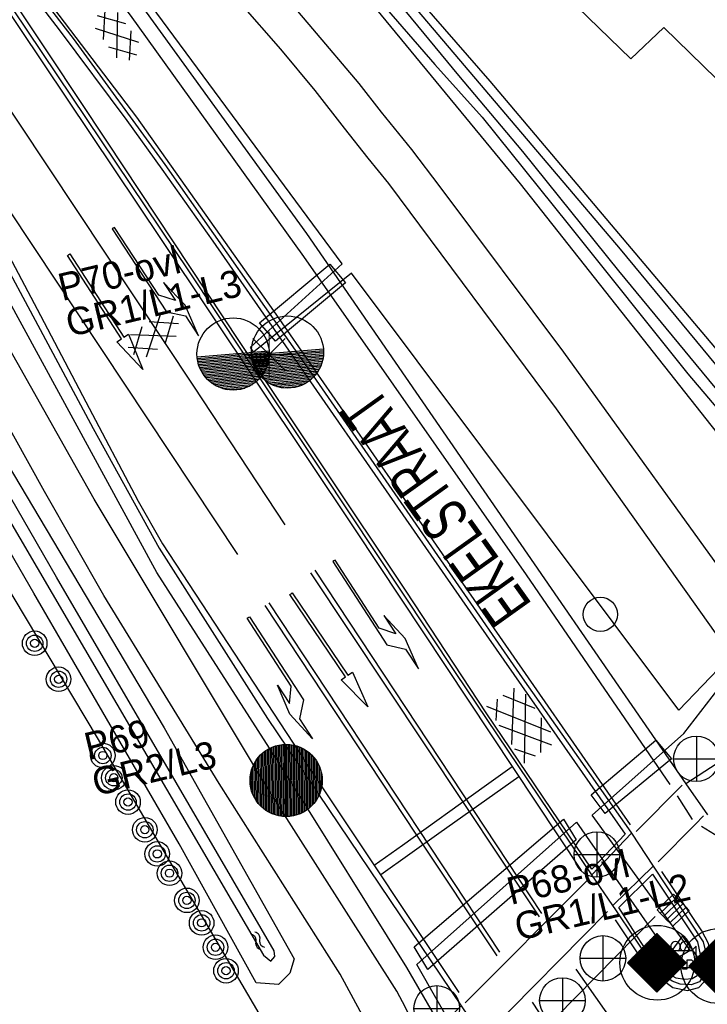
# Model space of a CAD drawing. Header units: metres. Extents: x 119757 to 244046, y 404148 to 811635.
# Tile 13 of 60: x 120705 to 120743, y 405966 to 406020. Entities that reach past the tile are written whole.
import ezdxf

# ---------------------------------------------------------------- set-up
doc = ezdxf.new("R2010")
doc.units = ezdxf.units.M
doc.layers.get('0').update_dxf_attribs({"linetype": 'CONTINUOUS'})
doc.layers.add('# Ov Nieuwe Leiding', color=250, linetype='CONTINUOUS', lineweight=30)
doc.layers.add('Lichtpunten SYMBOOL', color=1, linetype='CONTINUOUS', lineweight=30)
for name, color, linetype in [('2403', 7, 'CONTINUOUS'), ('4401', 7, 'CONTINUOUS'), ('4411', 7, 'CONTINUOUS'), ('4503', 1, 'CONTINUOUS'), ('4601', 172, 'CONTINUOUS'), ('B-AF-RAST-GD', 47, 'Raster'), ('B-BB-BORD-GD', 8, 'CONTINUOUS'), ('B-BP-BOOM-GD', 74, 'CONTINUOUS'), ('B-BW-SIGN-GD', 8, 'CONTINUOUS'), ('B-BW-WEGW-GD', 8, 'CONTINUOUS'), ('B-GB-BOUW-GD', 242, 'CONTINUOUS'), ('B-MK-BLOKLG-GD', 121, 'CONTINUOUS'), ('B-MK-DRIEH-GD', 121, 'CONTINUOUS'), ('B-MK-KANAL-GD', 121, 'CONTINUOUS'), ('B-MK-PIJL-GD', 121, 'CONTINUOUS'), ('B-MK-STRP-GD', 121, 'CONTINUOUS'), ('B-MK-STSTRP-GD', 121, 'CONTINUOUS'), ('B-OV-PAAL-GD', 63, 'CONTINUOUS'), ('B-TR-SLOO-GD', 142, 'CONTINUOUS'), ('B-VH-BNDH-GD', 13, 'CONTINUOUS'), ('B-VH-FPAD-GD', 13, 'CONTINUOUS'), ('B-VH-HFDR-GD', 13, 'CONTINUOUS'), ('B-VR-MAIB-GD', 214, 'CONTINUOUS'), ('L-AR-BLOCKS-GD', 8, 'CONTINUOUS'), ('L-AR-SYMB-GD', 8, 'CONTINUOUS'), ('n-ov-arma-pr', 1, 'CONTINUOUS'), ('OVL Lichtpunt', 1, 'CONTINUOUS'), ('OVL Lichtpuntinformatie', 1, 'CONTINUOUS')]:
    doc.layers.add(name, color=color, linetype=linetype)
doc.linetypes.add('OV-4x4mm2', pattern='A,8,-1.5,["4x4",Standard,S=1.5,R=0,X=0,Y=-0.75],-5.5', length=15)
doc.linetypes.add('Raster', pattern='A,4,-1,[1,dgnlstyle.shx,S=0.004,R=0,X=0,Y=0],-1', length=6)

# ---------------------------------------------------------------- blocks, each defined once
blk = doc.blocks.new('2403', base_point=(120144.205475, 404936.203))
at = {"layer": '2403'}
blk.add_polyline3d([(120144.305475, 404935.903, 0), (120144.305475, 404936.103, 0), (120144.405475, 404936.103, 0), (120144.505475, 404936.003, 0), (120144.505475, 404936.403, 0), (120144.405475, 404936.303, 0), (120144.203785, 404936.303, 0), (120143.905475, 404936.303, 0), (120143.905475, 404936.103, 0), (120144.205475, 404936.103, 0), (120144.205475, 404935.903, 0)], close=True, dxfattribs=at)
for centre in [(120144.051867, 404936.396738), (120144.25463, 404936.396738)]:
    blk.add_arc(centre, 0.10664, 298.476383, 241.523617, dxfattribs=at)
blk = doc.blocks.new('2301')
at = {"flags": 128}
blk.add_lwpolyline([(-0.502, -0.271), (0.498, -0.271), (-0.002, 0.429), (-0.502, -0.271)], dxfattribs=at)
blk = doc.blocks.new('2305')
for p, q in [((-0.25, 0.15), (0.25, 0.15)), ((-0.25, 0.05), (0.25, 0.05)), ((-0.25, -0.05), (0.25, -0.05)), ((-0.25, -0.15), (0.25, -0.15))]:
    blk.add_line(p, q)
at = {"flags": 128}
blk.add_lwpolyline([(-0.25, -0.25), (-0.25, -0.15), (-0.25, -0.05), (-0.25, 0.05), (-0.25, 0.15), (-0.25, 0.25), (0.25, 0.25), (0.25, 0.15), (0.25, 0.05), (0.25, -0.05), (0.25, -0.15), (0.25, -0.25)], close=True, dxfattribs=at)
blk = doc.blocks.new('2501')
at = {"flags": 128}
for points in [[(0.001, 0.499), (0.001, -0.001), (0.001, -0.501)], [(-0.499, -0.001), (0.001, -0.001), (0.501, -0.001)]]:
    blk.add_lwpolyline(points, dxfattribs=at)
blk.add_circle((0.001, -0.001), 0.5)
blk = doc.blocks.new('GV4', base_point=(119758.533414, 404407.573336))
at = {"layer": '4401'}
for points in [[(119758.533414, 404407.604586, 0), (119758.627164, 404407.667086, 0)], [(119758.533414, 404407.510836, 0), (119758.783414, 404407.667086, 0)], [(119758.533414, 404407.667086, 0), (119758.845914, 404407.479586, 0)], [(119758.595914, 404407.479586, 0), (119758.908414, 404407.667086, 0)], [(119758.658414, 404407.667086, 0), (119758.908414, 404407.510836, 0)], [(119758.814664, 404407.667086, 0), (119758.908414, 404407.604586, 0)], [(119758.533414, 404407.573336, 0), (119758.689664, 404407.479586, 0)], [(119758.752164, 404407.479586, 0), (119758.908414, 404407.573336, 0)]]:
    blk.add_polyline3d(points, dxfattribs=at)
blk = doc.blocks.new('2901')
for radius in [0.27, 0.18, 0.09]:
    blk.add_circle((0, 0), radius)
blk = doc.blocks.new('WATER', base_point=(119758.78532, 404407.573336))
at = {"layer": '4601'}
for points in [[(119758.28532, 404407.723336, 0), (119758.34782, 404407.785836, 0), (119758.47282, 404407.848336, 0), (119758.59782, 404407.848336, 0), (119758.72282, 404407.785836, 0), (119758.78532, 404407.723336, 0), (119758.84782, 404407.660836, 0), (119758.97282, 404407.598336, 0), (119759.09782, 404407.598336, 0), (119759.22282, 404407.660836, 0), (119759.28532, 404407.723336, 0)], [(119758.28532, 404407.423336, 0), (119758.34782, 404407.485836, 0), (119758.47282, 404407.548336, 0), (119758.59782, 404407.548336, 0), (119758.72282, 404407.485836, 0), (119758.78532, 404407.423336, 0), (119758.84782, 404407.360836, 0), (119758.97282, 404407.298336, 0), (119759.09782, 404407.298336, 0), (119759.22282, 404407.360836, 0), (119759.28532, 404407.423336, 0)]]:
    blk.add_polyline3d(points, dxfattribs=at)
blk = doc.blocks.new('1221')
at = {"flags": 128}
blk.add_lwpolyline([(0, 0), (0, -0.075), (5.45, -0.075), (6.2, 0.675), (7.5, 0.675), (5.7, 0.975), (4, 0.675), (5.2, 0.675), (4.45, 0.075), (0, 0.075)], close=True, dxfattribs=at)
blk = doc.blocks.new('1219')
at = {"flags": 128}
blk.add_lwpolyline([(0, 0), (0, 0.075), (5.45, 0.075), (5.45, 0.375), (7.5, 0), (5.45, -0.375), (5.45, -0.075), (0, -0.075)], close=True, dxfattribs=at)
blk = doc.blocks.new('1220')
at = {"flags": 128}
blk.add_lwpolyline([(0, 0), (0, 0.075), (5.45, 0.075), (6.2, -0.675), (7.5, -0.675), (5.7, -0.975), (4, -0.675), (5.2, -0.675), (4.45, -0.075), (0, -0.075)], close=True, dxfattribs=at)
blk = doc.blocks.new('2401')
blk.add_circle((0.001, -0.001), 0.375)
blk = doc.blocks.new('2701')
at = {"lineweight": 0}
for q in [(0.001, 0.497), (-0.353, 0.351), (0.355, 0.351), (-0.499, -0.003), (-0.352, -0.356), (0.501, -0.003), (0.001, -0.503), (0.355, -0.356)]:
    blk.add_line((0.001, -0.003), q, dxfattribs=at)
blk = doc.blocks.new('GV6', base_point=(119758.78532, 404407.573336))
at = {"layer": '4411'}
for points in [[(119758.78532, 404407.542086, 0), (119758.94157, 404407.667086, 0)], [(119758.84782, 404407.479586, 0), (119759.09782, 404407.667086, 0)], [(119758.84782, 404407.667086, 0), (119759.09782, 404407.479586, 0)], [(119759.00407, 404407.667086, 0), (119759.16032, 404407.542086, 0)], [(119758.78532, 404407.604586, 0), (119758.94157, 404407.479586, 0)], [(119759.00407, 404407.479586, 0), (119759.16032, 404407.604586, 0)]]:
    blk.add_polyline3d(points, dxfattribs=at)
blk = doc.blocks.new('OV_MASTB')
at = {"layer": 'n-ov-arma-pr'}
for p, q in [((0.001, -1.5), (-0.015, 1.5)), ((0.065, -1.499), (0.048, 1.499)), ((0.128, -1.495), (0.112, 1.496)), ((0.192, -1.488), (0.175, 1.49)), ((0.255, -1.478), (0.239, 1.481)), ((0.319, -1.466), (0.302, 1.469)), ((0.382, -1.451), (0.366, 1.455)), ((0.446, -1.432), (0.429, 1.437)), ((0.509, -1.411), (0.493, 1.417)), ((0.572, -1.387), (0.557, 1.393)), ((0.636, -1.359), (0.62, 1.366)), ((0.699, -1.327), (0.684, 1.335)), ((0.762, -1.292), (0.748, 1.3)), ((0.826, -1.252), (0.811, 1.262)), ((0.889, -1.208), (0.875, 1.218)), ((0.952, -1.159), (0.939, 1.17)), ((1.015, -1.104), (1.003, 1.116)), ((1.078, -1.043), (1.067, 1.055)), ((1.141, -0.973), (1.13, 0.986)), ((1.205, -0.894), (1.194, 0.907)), ((1.268, -0.802), (1.258, 0.816)), ((1.33, -0.693), (1.323, 0.708)), ((1.393, -0.556), (1.387, 0.572)), ((1.456, -0.363), (1.451, 0.379))]:
    blk.add_line(p, q, dxfattribs=at)
blk.add_circle((0, 0), 1.5, dxfattribs=at)
blk = doc.blocks.new('OV_MASTE')
at = {"layer": 'n-ov-arma-pr'}
for p, q in [((-1.181, 1.641), (-1.145, -1.569)), ((-1.098, 1.7), (-1.061, -1.626)), ((-1.015, 1.752), (-0.976, -1.677)), ((-0.931, 1.8), (-0.892, -1.722)), ((-0.848, 1.842), (-0.807, -1.762)), ((-0.764, 1.879), (-0.723, -1.797)), ((-0.681, 1.912), (-0.638, -1.828)), ((-0.597, 1.94), (-0.554, -1.855)), ((-0.513, 1.965), (-0.47, -1.878)), ((-0.429, 1.986), (-0.386, -1.897)), ((-0.346, 2.002), (-0.301, -1.912)), ((-0.262, 2.016), (-0.217, -1.923)), ((-0.178, 2.025), (-0.133, -1.93)), ((-0.094, 2.031), (-0.049, -1.934)), ((0.012, -1.935), (-0.01, 2.033)), ((0.096, -1.933), (0.074, 2.032)), ((0.18, -1.928), (0.158, 2.028)), ((0.264, -1.919), (0.242, 2.02)), ((0.348, -1.906), (0.326, 2.008)), ((0.432, -1.89), (0.41, 1.993)), ((0.516, -1.869), (0.494, 1.974)), ((0.6, -1.845), (0.579, 1.95)), ((0.684, -1.817), (0.663, 1.923)), ((0.768, -1.785), (0.747, 1.892)), ((0.851, -1.748), (0.831, 1.856)), ((0.935, -1.706), (0.915, 1.815)), ((1.019, -1.66), (1, 1.769)), ((1.103, -1.607), (1.084, 1.718)), ((1.186, -1.549), (1.168, 1.661)), ((-1.679, 1.101), (-1.655, -1.04)), ((-1.597, 1.223), (-1.57, -1.16)), ((-1.514, 1.328), (-1.485, -1.263)), ((-1.431, 1.42), (-1.4, -1.354)), ((-1.348, 1.502), (-1.315, -1.434)), ((-1.265, 1.575), (-1.23, -1.505)), ((1.27, -1.484), (1.253, 1.597)), ((1.354, -1.411), (1.337, 1.525)), ((1.437, -1.33), (1.421, 1.444)), ((1.521, -1.238), (1.506, 1.353)), ((1.604, -1.133), (1.591, 1.25)), ((1.687, -1.012), (1.675, 1.129)), ((-1.844, 0.774), (-1.827, -0.717)), ((-1.762, 0.956), (-1.741, -0.897)), ((1.77, -0.867), (1.76, 0.986)), ((1.853, -0.686), (1.845, 0.806)), ((1.936, -0.43), (1.93, 0.55)), ((-1.925, 0.518), (-1.914, -0.463))]:
    blk.add_line(p, q, dxfattribs=at)
blk.add_circle((0.012, 0.049), 1.981, dxfattribs=at)
blk = doc.blocks.new('OV_MASTG')
at = {"layer": 'Lichtpunten SYMBOOL'}
for p, q in [((-0.021, 1.613), (-1.634, 0)), ((-0.546, 0), (-0.546, 1.088)), ((-0.505, 0), (-0.505, 1.128)), ((-0.465, 0), (-0.465, 1.169)), ((-0.424, 0), (-0.424, 1.209)), ((-0.384, 0), (-0.384, 1.25)), ((-0.344, 0), (-0.344, 1.29)), ((-0.303, 0), (-0.303, 1.33)), ((-0.263, 0), (-0.263, 1.371)), ((-0.223, 0), (-0.223, 1.411)), ((-0.182, 0), (-0.182, 1.451)), ((-0.142, 0), (-0.142, 1.492)), ((-0.101, 0), (-0.101, 1.532)), ((1.592, 0), (-0.021, 1.613)), ((0.06, 0), (0.06, 1.532)), ((0.101, 0), (0.101, 1.492)), ((0.141, 0), (0.141, 1.451)), ((0.181, 0), (0.181, 1.411)), ((0.222, 0), (0.222, 1.371)), ((0.262, 0), (0.262, 1.33)), ((0.302, 0), (0.302, 1.29)), ((0.343, 0), (0.343, 1.25)), ((0.383, 0), (0.383, 1.209)), ((0.424, 0), (0.424, 1.169)), ((0.464, 0), (0.464, 1.128)), ((0.504, 0), (0.504, 1.088)), ((-1.071, 0), (-1.071, 0.563)), ((-1.03, 0), (-1.03, 0.603)), ((-0.99, 0), (-0.99, 0.644)), ((-0.949, 0), (-0.949, 0.684)), ((-0.909, 0), (-0.909, 0.725)), ((-0.869, 0), (-0.869, 0.765)), ((-0.828, 0), (-0.828, 0.805)), ((-0.788, 0), (-0.788, 0.846)), ((-0.747, 0), (-0.747, 0.886)), ((-0.707, 0), (-0.707, 0.926)), ((-0.667, 0), (-0.667, 0.967)), ((-0.626, 0), (-0.626, 1.007)), ((-0.586, 0), (-0.586, 1.048)), ((0.545, 0), (0.545, 1.048)), ((0.585, 0), (0.585, 1.007)), ((0.625, 0), (0.625, 0.967)), ((0.666, 0), (0.666, 0.926)), ((0.706, 0), (0.706, 0.886)), ((0.747, 0), (0.747, 0.846)), ((0.787, 0), (0.787, 0.805)), ((0.827, 0), (0.827, 0.765)), ((0.868, 0), (0.868, 0.725)), ((0.908, 0), (0.908, 0.684)), ((0.949, 0), (0.949, 0.644)), ((0.989, 0), (0.989, 0.603)), ((1.029, 0), (1.029, 0.563)), ((-1.634, 0), (-0.021, -1.613)), ((-1.595, 0.038), (-1.595, 0)), ((-1.595, -0.038), (-1.595, 0)), ((-1.555, 0.078), (-1.555, 0)), ((-1.555, -0.078), (-1.555, 0)), ((-1.515, 0), (-1.515, 0.119)), ((-1.515, 0), (-1.515, -0.119)), ((-1.474, 0), (-1.474, 0.159)), ((-1.474, 0), (-1.474, -0.159)), ((-1.434, 0), (-1.434, 0.2)), ((-1.434, 0), (-1.434, -0.2)), ((-1.394, 0), (-1.394, 0.24)), ((-1.394, 0), (-1.394, -0.24)), ((-1.353, 0), (-1.353, 0.28)), ((-1.353, 0), (-1.353, -0.28)), ((-1.313, 0), (-1.313, 0.321)), ((-1.313, 0), (-1.313, -0.321)), ((-1.272, 0), (-1.272, 0.361)), ((-1.272, 0), (-1.272, -0.361)), ((-1.232, 0), (-1.232, 0.402)), ((-1.232, 0), (-1.232, -0.402)), ((-1.192, 0), (-1.192, 0.442)), ((-1.192, 0), (-1.192, -0.442)), ((-1.151, 0), (-1.151, 0.482)), ((-1.151, 0), (-1.151, -0.482)), ((-1.111, 0), (-1.111, 0.523)), ((-1.111, 0), (-1.111, -0.523)), ((-1.071, 0), (-1.071, -0.563)), ((-1.03, 0), (-1.03, -0.603)), ((-0.99, 0), (-0.99, -0.644)), ((-0.949, 0), (-0.949, -0.684)), ((-0.909, 0), (-0.909, -0.725)), ((-0.869, 0), (-0.869, -0.765)), ((-0.828, 0), (-0.828, -0.805)), ((-0.788, 0), (-0.788, -0.846)), ((-0.747, 0), (-0.747, -0.886)), ((-0.707, 0), (-0.707, -0.926)), ((-0.667, 0), (-0.667, -0.967)), ((-0.626, 0), (-0.626, -1.007)), ((-0.586, 0), (-0.586, -1.048)), ((-0.546, 0), (-0.546, -1.088)), ((-0.505, 0), (-0.505, -1.128)), ((-0.465, 0), (-0.465, -1.169)), ((-0.424, 0), (-0.424, -1.209)), ((-0.384, 0), (-0.384, -1.25)), ((-0.344, 0), (-0.344, -1.29)), ((-0.303, 0), (-0.303, -1.33)), ((-0.263, 0), (-0.263, -1.371)), ((-0.223, 0), (-0.223, -1.411)), ((-0.182, 0), (-0.182, -1.451)), ((-0.142, 0), (-0.142, -1.492)), ((-0.101, 0), (-0.101, -1.532)), ((-0.021, -1.613), (1.592, 0)), ((0.06, 0), (0.06, -1.532)), ((0.101, 0), (0.101, -1.492)), ((0.141, 0), (0.141, -1.451)), ((0.181, 0), (0.181, -1.411)), ((0.222, 0), (0.222, -1.371)), ((0.262, 0), (0.262, -1.33)), ((0.302, 0), (0.302, -1.29)), ((0.343, 0), (0.343, -1.25)), ((0.383, 0), (0.383, -1.209)), ((0.424, 0), (0.424, -1.169)), ((0.464, 0), (0.464, -1.128)), ((0.504, 0), (0.504, -1.088)), ((0.545, 0), (0.545, -1.048)), ((0.585, 0), (0.585, -1.007)), ((0.625, 0), (0.625, -0.967)), ((0.666, 0), (0.666, -0.926)), ((0.706, 0), (0.706, -0.886)), ((0.747, 0), (0.747, -0.846)), ((0.787, 0), (0.787, -0.805)), ((0.827, 0), (0.827, -0.765)), ((0.868, 0), (0.868, -0.725)), ((0.908, 0), (0.908, -0.684)), ((0.949, 0), (0.949, -0.644)), ((0.989, 0), (0.989, -0.603)), ((1.029, 0), (1.029, -0.563)), ((1.07, 0), (1.07, 0.523)), ((1.07, 0), (1.07, -0.523)), ((1.11, 0), (1.11, 0.482)), ((1.11, 0), (1.11, -0.482)), ((1.15, 0), (1.15, 0.442)), ((1.15, 0), (1.15, -0.442)), ((1.191, 0), (1.191, 0.402)), ((1.191, 0), (1.191, -0.402)), ((1.231, 0), (1.231, 0.361)), ((1.231, 0), (1.231, -0.361)), ((1.272, 0), (1.272, 0.321)), ((1.272, 0), (1.272, -0.321)), ((1.312, 0), (1.312, 0.28)), ((1.312, 0), (1.312, -0.28)), ((1.352, 0), (1.352, 0.24)), ((1.352, 0), (1.352, -0.24)), ((1.393, 0), (1.393, 0.2)), ((1.393, 0), (1.393, -0.2)), ((1.433, 0), (1.433, 0.159)), ((1.433, 0), (1.433, -0.159)), ((1.473, 0), (1.473, 0.119)), ((1.473, 0), (1.473, -0.119)), ((1.514, 0.078), (1.514, 0)), ((1.514, -0.078), (1.514, 0)), ((1.554, 0.038), (1.554, 0)), ((1.554, -0.038), (1.554, 0))]:
    blk.add_line(p, q, dxfattribs=at)
for points in [[(-0.061, 0), (-0.061, 0), (-0.061, 1.573)], [(-0.021, 1.615), (-0.021, 1.615), (-0.021, -1.615)], [(0.02, 0), (0.02, 0), (0.02, 1.573)], [(-0.061, 0), (-0.061, 0), (-0.061, -1.573)], [(0.02, 0), (0.02, 0), (0.02, -1.573)]]:
    blk.add_lwpolyline(points, dxfattribs=at)
at = {"layer": 'n-ov-arma-pr'}
blk.add_circle((0, 0), 2.051, dxfattribs=at)

msp = doc.modelspace()

# ---------------------------------------------------------------- linework, layer by layer
at = {"layer": '# Ov Nieuwe Leiding', "color": 1, "linetype": 'OV-4x4mm2'}
for points in [[(120731.69, 405960.263), (120730.047, 405957.3), (120735.596, 405948.559), (120735.169, 405948.004), (120729.45, 405957.257), (120731.083, 405960.309), (120726.682, 405967.933), (120720.231, 405978.283), (120712.971, 405989.603), (120700.188, 406013.068), (120686.379, 406035.382), (120672.14, 406054.908), (120653.358, 406077.158), (120634.24, 406100.107), (120615.762, 406118.27), (120597.129, 406136.282), (120577.857, 406153.626), (120573.767, 406156.501), (120558.922, 406168.913), (120548.319, 406177.239), (120538.17, 406185.866), (120530.445, 406191.618), (120518.608, 406201.961), (120508.761, 406214.222)], [(120746.805, 405987.472), (120746.805, 405987.472), (120741.607, 405982.056), (120723.65, 406006.033), (120718.28, 406001.695), (120718.109, 406001.981), (120723.135, 406006.547), (120700.555, 406037.107), (120695.448, 406033.225), (120694.658, 406033.513), (120700.123, 406037.467), (120685.084, 406055.387), (120679.619, 406062.502), (120653.995, 406091.08), (120641.768, 406104.807), (120628.516, 406118.659), (120612.549, 406134.542), (120601.231, 406145.17), (120579.007, 406164.072), (120563.041, 406177.152), (120556.855, 406182.471)], [(120731.69, 405960.263), (120727.238, 405968.087), (120735.985, 405975.897), (120741.273, 405968.308), (120742.234, 405968.885), (120736.85, 405976.282), (120741.873, 405980.778), (120744.062, 405983.583), (120747.443, 405987.088)]]:
    msp.add_lwpolyline(points, dxfattribs=at)
at = {"layer": '# Ov Nieuwe Leiding', "color": 1, "lineweight": 30}
for points in [[(120722.46, 406006.53), (120723.32, 406005.505), (120719.478, 406002.299), (120718.605, 406003.319)], [(120740.35, 405980.404), (120741.211, 405979.379), (120737.574, 405976.384), (120736.793, 405977.401)], [(120735.286, 405976.076), (120735.971, 405974.94), (120727.841, 405967.817), (120727.083, 405969.06)]]:
    msp.add_lwpolyline(points, close=True, dxfattribs=at)
at = {"layer": 'B-AF-RAST-GD'}
for points in [[(120767.197, 406019.321), (120774.222, 406025.902), (120784.052, 406016.28), (120778.076, 406009.235), (120773.647, 406005.02), (120759.841, 405993.399), (120754.31, 405988.869), (120743.576, 406001.983), (120731.265, 406016.579), (120711.747, 406038.988), (120696.051, 406056.391), (120693.704, 406058.954)], [(120703.799, 405990.377), (120709.686, 405980.541), (120723.329, 405957.268), (120715.885, 405940.295), (120703.608, 405945.305)]]:
    msp.add_lwpolyline(points, dxfattribs=at)
at = {"layer": 'B-BW-SIGN-GD'}
msp.add_lwpolyline([(120730.539, 405960.789), (120740.308, 405970.722)], dxfattribs=at)
at = {"layer": 'B-GB-BOUW-GD'}
msp.add_lwpolyline([(120756.696, 406020.562), (120759.06, 406018.119), (120757.074, 406016.089), (120756.469, 406016.695), (120750.166, 406010.374), (120740.788, 406019.524), (120738.966, 406017.796), (120736.051, 406020.642), (120737.815, 406022.314), (120712.33, 406047.52), (120695.337, 406064.413)], dxfattribs=at)
at = {"layer": 'B-MK-BLOKLG-GD'}
for points in [[(120692.573, 406033.29), (120702.162, 406019.12), (120714.983, 405999.832), (120719.996, 405992.221)], [(120698.984, 406018.336), (120706.223, 406007.454), (120717.391, 405990.604)]]:
    msp.add_lwpolyline(points, dxfattribs=at)
at = {"layer": 'B-MK-DRIEH-GD'}
msp.add_lwpolyline([(120742.349, 405976.045), (120741.529, 405977.346)], dxfattribs=at)
at = {"layer": 'B-MK-KANAL-GD'}
for points in [[(120741.796, 405977.932), (120739.27, 405975.388)], [(120740.469, 405973.734), (120742.5, 405975.778), (120742.967, 405976.248)], [(120729.885, 405965.981), (120736.6, 405972.728)], [(120737.702, 405970.993), (120731.059, 405964.266)]]:
    msp.add_lwpolyline(points, dxfattribs=at)
at = {"layer": 'B-MK-STRP-GD'}
for points in [[(120741.134, 405977.977), (120733.25, 405989.474), (120721.038, 406006.95), (120711.523, 406020.194), (120701.56, 406033.078), (120687.086, 406050.657), (120680.354, 406058.453), (120668.006, 406072.777), (120658.749, 406083.536), (120652.558, 406090.605), (120640.957, 406103.747), (120631.697, 406113.68), (120624.664, 406120.891)], [(120738.956, 405975.758), (120730.708, 405987.655), (120726.243, 405994.089), (120719.379, 406003.975), (120711.862, 406014.595), (120702.752, 406026.585), (120696.797, 406034.024), (120689.928, 406042.51)], [(120687.388, 406040.382), (120691.224, 406034.801), (120691.715, 406034.303), (120693.131, 406033.184), (120698.456, 406029.122), (120700.287, 406027.18), (120702.842, 406023.374), (120713.204, 406007.882), (120723.846, 405991.944), (120736.248, 405973.251)], [(120685.014, 406038.615), (120690.249, 406031.138), (120694.085, 406025.594), (120697.059, 406020.888), (120700.053, 406015.782), (120701.046, 406013.965), (120703.965, 406008.634), (120706.407, 406004.058), (120709.064, 405998.969), (120711.935, 405993.519), (120713.281, 405991.176), (120721.883, 405978.061), (120729.531, 405966.553)], [(120733.958, 405970.714), (120721.416, 405989.587)], [(120721.636, 405989.736), (120734.069, 405970.896)], [(120731.782, 405968.769), (120719.129, 405987.948)], [(120718.885, 405987.795), (120727.181, 405975.24), (120731.626, 405968.562)], [(120751.213, 405975.067), (120749.669, 405974.248), (120748.467, 405973.958), (120747.166, 405973.913), (120745.815, 405974.139), (120744.505, 405974.689), (120743.81, 405975.09), (120742.855, 405975.672)], [(120738.106, 405970.539), (120739.909, 405967.858), (120741.286, 405966.825), (120742.091, 405966.67), (120742.705, 405966.822), (120743.22, 405967.373), (120743.379, 405968.437), (120743.237, 405969.252), (120742.876, 405969.948), (120740.68, 405973.205)], [(120735.954, 405967.838), (120745.42, 405954.365), (120749.194, 405949.026)], [(120741.704, 405953.643), (120733.583, 405966.027)]]:
    msp.add_lwpolyline(points, dxfattribs=at)
at = {"layer": 'B-MK-STSTRP-GD'}
for points in [[(120724.892, 405973.55), (120726.455, 405974.652), (120730.927, 405977.866), (120732.455, 405978.967)], [(120732.832, 405978.399), (120728.449, 405975.291), (120725.251, 405973.011)]]:
    msp.add_lwpolyline(points, dxfattribs=at)
at = {"layer": 'B-TR-SLOO-GD'}
for points in [[(120781.87, 406012.85), (120780.526, 406011.149), (120777.544, 406008.064), (120769.422, 406001.113), (120754.747, 405988.7), (120754.578, 405988.62), (120754.353, 405988.513), (120753.933, 405988.691), (120748.621, 405994.999), (120738.404, 406007.352), (120727.274, 406020.482), (120713.758, 406035.815), (120699.522, 406051.381), (120687.18, 406065.242), (120669.893, 406084.243), (120657.893, 406097.55), (120634.263, 406122.864), (120610.296, 406146.251), (120609.77, 406146.267), (120609.27, 406146.058), (120608.97, 406145.639)], [(120608.97, 406145.639), (120608.9, 406145.459), (120608.918, 406144.688), (120619.135, 406135.164), (120633.46, 406120.896), (120652.446, 406100.907), (120665.681, 406086.428), (120686.394, 406063.521), (120690.077, 406059.499), (120698.457, 406050.193), (120705.578, 406042.188), (120711.767, 406035.429), (120717.581, 406028.707), (120723.907, 406021.878), (120732.902, 406010.947), (120743.99, 405996.908), (120751.801, 405987.593), (120752.842, 405986.309)], [(120774.782, 406004.911), (120770.355, 406001.01), (120762.535, 405994.499), (120755.017, 405988.073), (120754.788, 405987.876), (120754.31, 405987.683), (120753.895, 405987.854), (120753.296, 405988.315), (120752.456, 405989.288), (120744.559, 405998.606), (120738.313, 406006.17), (120733.046, 406012.726), (120729.536, 406016.893), (120725.982, 406021.213), (120723.142, 406024.395), (120717.18, 406031.026), (120708.216, 406040.873), (120698.741, 406051.333)], [(120699.393, 406049.847), (120705.323, 406043.151), (120709.831, 406038.235), (120714.211, 406033.396), (120719.225, 406027.853), (120723.751, 406022.661), (120728.229, 406017.497), (120730.814, 406014.606), (120735.536, 406008.735), (120742.095, 406000.508), (120748.078, 405993.469), (120753.557, 405987.157), (120754.085, 405986.801), (120754.564, 405986.942), (120755.418, 405987.539), (120755.52, 405987.611), (120768.509, 405998.499), (120773.511, 406002.602)], [(120690.902, 406019.512), (120701.84, 406000.457), (120713.374, 405981.081), (120720.51, 405968.407)], [(120720.51, 405968.407), (120720.264, 405967.608), (120719.642, 405966.997), (120718.421, 405967.083), (120714.199, 405974.714), (120706.224, 405988.476), (120702.168, 405995.474), (120690.664, 406015.568)]]:
    msp.add_lwpolyline(points, dxfattribs=at)
msp.add_lwpolyline([(120689.277, 406018.898), (120692.873, 406013.163), (120697.142, 406005.88), (120703.655, 405994.525), (120718.817, 405968.6), (120719.218, 405968.268), (120719.434, 405968.531), (120719.414, 405968.851), (120714.029, 405978.079), (120707.456, 405989.345), (120700.283, 406001.817), (120689.917, 406019.463), (120689.649, 406019.696), (120689.436, 406019.613), (120689.204, 406019.25)], close=True, dxfattribs=at)
at = {"layer": 'B-VH-BNDH-GD'}
for points in [[(120736.843, 405973.333), (120731.036, 405981.905), (120726.653, 405988.578), (120717.541, 406002.241), (120710.223, 406013.294), (120707.158, 406017.922), (120702.727, 406024.546)], [(120704.062, 406024.002), (120707.615, 406019.402), (120711.316, 406014.428), (120713.235, 406011.75)], [(120713.235, 406011.75), (120716.039, 406007.789), (120730.612, 405986.791), (120738.664, 405975.245), (120736.843, 405973.333)]]:
    msp.add_lwpolyline(points, dxfattribs=at)
msp.add_lwpolyline([(120738.307, 405971.222), (120740.158, 405973.048), (120742.628, 405969.34), (120742.787, 405968.64), (120742.762, 405967.77), (120742.61, 405967.476), (120742.341, 405967.307), (120741.91, 405967.265), (120741.458, 405967.342), (120740.939, 405967.643), (120740.292, 405968.154), (120739.337, 405969.616)], close=True, dxfattribs=at)
at = {"layer": 'B-VH-FPAD-GD'}
for points in [[(120729.66, 405965.826), (120728.028, 405964.142), (120727.848, 405964.103), (120727.758, 405964.097), (120727.597, 405964.133), (120727.316, 405964.363), (120727.156, 405964.556), (120726.618, 405965.731), (120726.13, 405966.633), (120719.032, 405977.768), (120709.525, 405993.63), (120703.991, 406003.436), (120698.861, 406012.744), (120694.206, 406020.781), (120692.563, 406023.952), (120689.43, 406029.418), (120687.18, 406033.198), (120683.863, 406038.32), (120678.512, 406045.869), (120672.981, 406052.916)], [(120690.358, 406051.799), (120700.574, 406040.387), (120702.14, 406038.638), (120712.951, 406026.368), (120717.54, 406020.866), (120719.748, 406018.327), (120721.631, 406016.075), (120723.241, 406013.995), (120724.552, 406012.357), (120725.671, 406010.953), (120734.869, 405998.594), (120746.113, 405982.761), (120746.686, 405981.783), (120746.74, 405981.477), (120746.506, 405981.133), (120744.391, 405979.565), (120741.997, 405978.01)], [(120755.138, 405983.476), (120754.596, 405983.268), (120753.752, 405983.013), (120752.637, 405982.928), (120751.893, 405983.012), (120748.269, 405983.565), (120747.941, 405984.035), (120747.091, 405985.254), (120745.297, 405987.827), (120735.303, 406001.703), (120728.522, 406010.783), (120726.954, 406012.832), (120725.29, 406014.875), (120724.06, 406016.454), (120721.519, 406019.45), (120708.598, 406034.699), (120693.659, 406051.595)], [(120724.718, 405951.69), (120724.807, 405951.953), (120725.043, 405953.075), (120725.274, 405954.169), (120725.763, 405957.846), (120725.715, 405959.161), (120725.648, 405961.024), (120725.479, 405962.322), (120725.179, 405963.588), (120724.119, 405965.54), (120723.018, 405967.566), (120716.396, 405978.02), (120710.053, 405988.347), (120706.813, 405994.049), (120699.391, 406007.398), (120692.62, 406019.433), (120690.744, 406022.496), (120687.535, 406027.733), (120680.124, 406039.254), (120677.271, 406043.405), (120676.418, 406044.646), (120672.899, 406049.279)], [(120736.843, 405973.023), (120739.01, 405975.298)], [(120740.197, 405973.499), (120737.982, 405971.334)]]:
    msp.add_lwpolyline(points, dxfattribs=at)
at = {"layer": 'B-VH-HFDR-GD'}
for points in [[(120673.676, 406053.448), (120689.506, 406031.391), (120693.85, 406024.7), (120695.783, 406021.724), (120701.171, 406012.984), (120709.474, 405997.509), (120713.101, 405990.941), (120719.036, 405981.603), (120729.66, 405965.826), (120730.886, 405964.005), (120731.122, 405963.655), (120732.272, 405961.831), (120732.831, 405960.76)], [(120690.669, 406048.091), (120695.436, 406042.417), (120698.232, 406038.91), (120703.116, 406032.782), (120712.389, 406020.364), (120721.183, 406008.215), (120729.615, 405995.981), (120741.997, 405978.01), (120743.182, 405976.308)], [(120702.085, 406027.092), (120707.314, 406020.286), (120708.369, 406018.914), (120713.401, 406012.001), (120721.544, 406000.408), (120733.016, 405983.826), (120738.976, 405975.349), (120739.01, 405975.298), (120740.197, 405973.499), (120742.941, 405969.34), (120743.157, 405968.421), (120743.083, 405967.686), (120742.734, 405967.141), (120742.287, 405966.97), (120741.678, 405967.007), (120741.235, 405967.184), (120740.644, 405967.595), (120740.163, 405968.092), (120738.148, 405971.089), (120737.982, 405971.334), (120736.843, 405973.023), (120729.352, 405984.122), (120714.752, 406006.106), (120703.431, 406022.965)]]:
    msp.add_lwpolyline(points, dxfattribs=at)

# ---------------------------------------------------------------- block references
at = {"layer": '# Ov Nieuwe Leiding', "color": 5, "lineweight": 30}
msp.add_blockref('OV_MASTE', (120720.05, 405978.146), dxfattribs=at)
at = {"layer": '# Ov Nieuwe Leiding', "color": 1, "lineweight": 50}
for p in [(120740.424, 405968.19), (120743.783, 405968.006)]:
    msp.add_blockref('OV_MASTG', p, dxfattribs=at)
at = {"layer": '2403', "xscale": 2.5, "yscale": 2.5, "zscale": 2.5}
msp.add_blockref('2403', (120741.811, 405968.598), dxfattribs=at)
at = {"layer": 'B-BB-BORD-GD', "xscale": 2.5, "yscale": 2.5, "zscale": 2.5}
msp.add_blockref('2401', (120737.302, 405987.315), dxfattribs=at)
at = {"layer": 'B-BP-BOOM-GD', "xscale": 2.5, "yscale": 2.5, "zscale": 2.5}
for p in [(120706.266, 405985.726), (120707.579, 405983.75), (120710.005, 405979.564), (120710.608, 405978.343), (120711.387, 405977.009), (120712.311, 405975.491), (120712.99, 405974.164), (120713.662, 405973.103), (120714.618, 405971.613), (120715.427, 405970.377), (120716.187, 405969.038), (120716.764, 405967.749)]:
    msp.add_blockref('2901', p, dxfattribs=at)
at = {"layer": 'B-BW-SIGN-GD', "xscale": 2.5, "yscale": 2.5, "zscale": 2.5, "rotation": 223.868114}
msp.add_blockref('2305', (120741.299, 405971.076), dxfattribs=at)
at = {"layer": 'B-BW-WEGW-GD', "xscale": 2.5, "yscale": 2.5, "zscale": 2.5}
msp.add_blockref('2301', (120741.811, 405968.598), dxfattribs=at)
at = {"layer": 'B-MK-PIJL-GD'}
for name, p, rotation in [('1221', (120710.574, 406008.512), 303.2325079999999), ('1219', (120708.129, 406007.055), 302.926328), ('1221', (120722.688, 405990.251), 302.837795), ('1219', (120720.331, 405988.445), 304.113982), ('1220', (120717.981, 405987.142), 303.0211819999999)]:
    msp.add_blockref(name, p, dxfattribs=dict(at, rotation=rotation))
at = {"layer": 'B-OV-PAAL-GD', "xscale": 2.5, "yscale": 2.5, "zscale": 2.5}
msp.add_blockref('2701', (120719.12, 406001.579), dxfattribs=at)
at = {"layer": 'B-VR-MAIB-GD', "xscale": 2.5, "yscale": 2.5, "zscale": 2.5}
for p in [(120742.568, 405979.382), (120737.112, 405974.135), (120737.44, 405968.434), (120735.217, 405966.117), (120728.32, 405965.689)]:
    msp.add_blockref('2501', p, dxfattribs=at)
at = {"layer": 'L-AR-BLOCKS-GD', "yscale": 0.8, "rotation": 302.021727}
msp.add_blockref('WATER', (120718.5, 405969.406), dxfattribs=at)
at = {"layer": 'L-AR-SYMB-GD'}
for name, p, xscale, yscale, zscale, rotation in [('GV6', (120709.907, 406020.324), 7.999999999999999, 7.999999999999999, 7.999999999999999, 305.473719), ('GV6', (120714.006, 406003.472), 8, 8, 8, 214.873998), ('GV4', (120734.035, 405979.73), 10, 11.5, 10, 123.495189)]:
    msp.add_blockref(name, p, dxfattribs=dict(at, xscale=xscale, yscale=yscale, zscale=zscale, rotation=rotation))
at = {"layer": 'OVL Lichtpunt', "xscale": 1.32091475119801, "yscale": 1.32091475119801, "zscale": 1.32091475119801, "rotation": 274.5000000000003}
for p in [(120717.153, 406001.604), (120720.135, 406001.708)]:
    msp.add_blockref('OV_MASTB', p, dxfattribs=at)

# ---------------------------------------------------------------- texts
at = {"layer": '4503', "width": 0.68}
msp.add_text('EKELSTRAAT', height=2.5, rotation=125.5739, dxfattribs=at).set_placement((120733.584, 405987.867))
at = {"layer": 'OVL Lichtpuntinformatie', "linetype": 'Continuous', "ltscale": 10}
for s, p in [('P70-ovl', (120707.77, 406004.503)), ('GR1/L1-L3', (120708.191, 406002.534, -54.405)), ('P69', (120709.208, 405979.299)), ('GR2/L3', (120709.629, 405977.33, -54.405)), ('P68-ovl', (120732.393, 405971.359)), ('GR1/L1-L2', (120732.814, 405969.39, -54.405))]:
    msp.add_text(s, height=1.5, rotation=13.4654, dxfattribs=at).set_placement(p)

doc.saveas('drawing.dxf')
